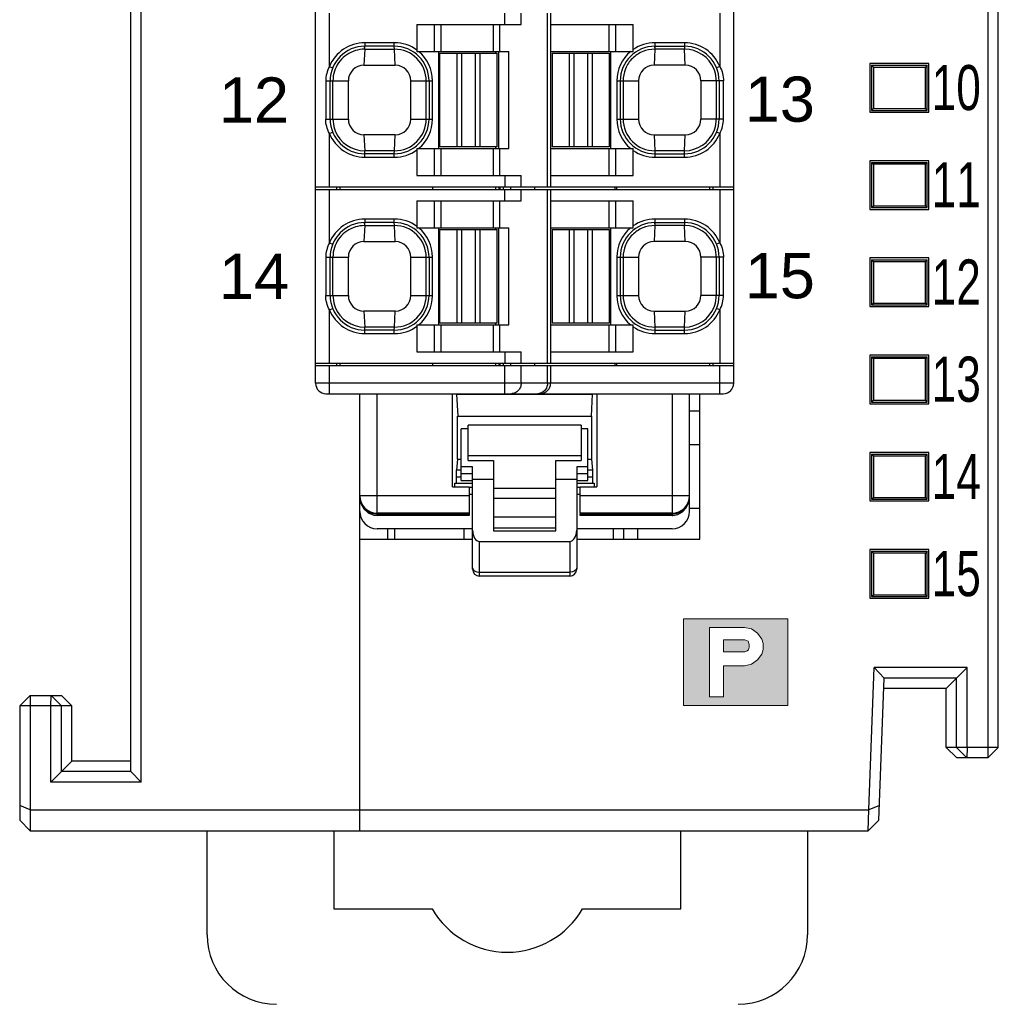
# Model space of a CAD drawing. Extents: x 1653 to 2131, y -357 to 2652.
# Tile 22 of 34: x 2067 to 2095, y -77 to -49. Entities that reach past the tile are written whole.
import ezdxf
from ezdxf.enums import TextEntityAlignment as Align

# ---------------------------------------------------------------- set-up
doc = ezdxf.new("R2010")
doc.units = 0
doc.header["$LTSCALE"] = 30.734
doc.header["$MEASUREMENT"] = 0
doc.layers.get('0').update_dxf_attribs({"linetype": 'CONTINUOUS'})
doc.layers.add('7_ALL_FEATURES', color=7, linetype='CONTINUOUS')
doc.styles.add('TEXTSTYLE_1', font='arial.ttf')

msp = doc.modelspace()

# ---------------------------------------------------------------- hatches: boundary and pattern name
at = {"lineweight": 5}
h = msp.add_hatch(color=256, dxfattribs=at)
h.paths.add_polyline_path([(2088.8, -66.319), (2085.8, -66.319), (2085.8, -68.819), (2088.8, -68.819)])
h.paths.add_polyline_path([(2087.758, -67.632), (2087.55, -67.675), (2086.95, -67.675), (2086.95, -68.569), (2086.55, -68.569), (2086.55, -66.569), (2087.55, -66.569), (2087.758, -66.611), (2087.925, -66.739), (2088.05, -66.909), (2088.091, -67.037), (2088.091, -67.207), (2088.05, -67.335), (2087.925, -67.505)], flags=16)
h.paths.add_polyline_path([(2087.566, -67.27), (2086.95, -67.27), (2086.95, -66.931), (2087.566, -66.931), (2087.659, -66.963), (2087.691, -67.061), (2087.691, -67.14), (2087.668, -67.212), (2087.634, -67.247)], flags=0)

# ---------------------------------------------------------------- linework, layer by layer
for p, q in [((2085.8, -66.319), (2085.8, -68.819)), ((2088.8, -66.319), (2085.8, -66.319)), ((2085.8, -66.319), (2085.8, -68.819)), ((2088.8, -66.319), (2085.8, -66.319)), ((2088.8, -68.819), (2088.8, -66.319)), ((2088.8, -68.819), (2088.8, -66.319)), ((2086.55, -66.569), (2086.55, -68.569)), ((2087.55, -66.569), (2086.55, -66.569)), ((2087.758, -66.611), (2087.55, -66.569)), ((2087.925, -66.739), (2087.758, -66.611)), ((2086.95, -67.27), (2086.95, -66.931)), ((2086.95, -66.931), (2087.566, -66.931)), ((2087.566, -66.931), (2087.659, -66.963)), ((2088.05, -66.909), (2087.925, -66.739)), ((2088.091, -67.037), (2088.05, -66.909)), ((2087.668, -67.212), (2087.634, -67.247)), ((2087.659, -66.963), (2087.691, -67.061)), ((2087.691, -67.14), (2087.668, -67.212)), ((2087.691, -67.061), (2087.691, -67.14)), ((2087.691, -67.061), (2087.691, -67.14)), ((2088.05, -67.335), (2088.091, -67.207)), ((2088.091, -67.207), (2088.091, -67.037)), ((2087.566, -67.27), (2086.95, -67.27)), ((2087.634, -67.247), (2087.566, -67.27)), ((2087.925, -67.505), (2088.05, -67.335)), ((2086.95, -67.675), (2087.55, -67.675)), ((2086.95, -68.569), (2086.95, -67.675)), ((2087.55, -67.675), (2087.758, -67.632)), ((2087.758, -67.632), (2087.925, -67.505)), ((2086.55, -68.569), (2086.95, -68.569)), ((2085.8, -68.819), (2088.8, -68.819)), ((2085.8, -68.819), (2088.8, -68.819))]:
    msp.add_line(p, q, dxfattribs=at)
at = {"linetype": 'Continuous'}
for p, q in [((2072.069, -75.426), (2072.069, -72.426)), ((2075.719, -72.426), (2075.719, -74.676)), ((2085.719, -74.676), (2085.719, -72.426)), ((2089.369, -72.426), (2089.369, -75.426)), ((2075.719, -74.676), (2078.553, -74.676)), ((2082.884, -74.676), (2085.719, -74.676))]:
    msp.add_line(p, q, dxfattribs=at)
for centre, radius, start, end in [((2080.719, -73.426), 2.5, 210, 330), ((2074.069, -75.426), 2, 180, 270), ((2087.369, -75.426), 2, 270, 0)]:
    msp.add_arc(centre, radius, start, end, dxfattribs=at)
at = {"layer": '7_ALL_FEATURES', "linetype": 'Continuous'}
for p, q in [((2069.869, -70.717), (2069.869, 13.865)), ((2070.169, -71.026), (2070.169, 7.428)), ((2075.194, -59.536), (2075.194, -7.656)), ((2087.244, -59.536), (2087.244, -7.656)), ((2094.869, -70.026), (2094.869, -11.312)), ((2094.569, -11.454), (2094.569, -70.326)), ((2075.594, -50.414), (2075.594, -48.876)), ((2080.648, -49.201), (2080.648, -48.876)), ((2081.118, -49.201), (2081.118, -48.876)), ((2081.878, -53.876), (2081.878, -48.876)), ((2081.969, -48.876), (2081.969, -53.876)), ((2086.844, -48.876), (2086.844, -50.414)), ((2078.114, -49.201), (2081.118, -49.201)), ((2078.114, -49.201), (2078.114, -49.938)), ((2078.612, -49.201), (2078.612, -49.976)), ((2078.8, -49.201), (2078.8, -49.976)), ((2080.312, -49.201), (2080.312, -49.976)), ((2080.5, -49.976), (2080.5, -49.201)), ((2081.969, -49.201), (2084.344, -49.201)), ((2083.658, -49.976), (2083.658, -49.201)), ((2083.845, -49.976), (2083.845, -49.201)), ((2084.344, -49.924), (2084.344, -49.201)), ((2076.61, -49.914), (2076.589, -50.376)), ((2076.61, -49.914), (2076.606, -49.826)), ((2076.61, -49.914), (2076.614, -49.826)), ((2076.61, -49.914), (2077.468, -49.914)), ((2077.464, -49.726), (2076.614, -49.726)), ((2076.614, -49.726), (2076.614, -49.826)), ((2077.464, -49.826), (2076.614, -49.826)), ((2077.464, -49.826), (2077.464, -49.726)), ((2077.468, -49.914), (2077.464, -49.826)), ((2077.489, -50.376), (2077.468, -49.914)), ((2084.97, -49.914), (2084.949, -50.376)), ((2084.966, -49.826), (2084.97, -49.914)), ((2084.974, -49.826), (2084.97, -49.914)), ((2085.828, -49.914), (2084.97, -49.914)), ((2085.824, -49.726), (2084.974, -49.726)), ((2084.974, -49.726), (2084.974, -49.826)), ((2084.974, -49.826), (2085.824, -49.826)), ((2085.824, -49.726), (2085.824, -49.826)), ((2085.824, -49.826), (2085.828, -49.914)), ((2085.849, -50.376), (2085.828, -49.914)), ((2078.114, -49.938), (2078.112, -49.976)), ((2078.112, -49.976), (2080.759, -49.976)), ((2078.739, -49.976), (2078.739, -52.776)), ((2078.779, -50.026), (2079.408, -50.026)), ((2078.779, -52.726), (2078.779, -50.026)), ((2079.273, -52.726), (2079.273, -50.026)), ((2079.408, -52.726), (2079.408, -50.026)), ((2079.409, -50.026), (2080.429, -50.026)), ((2079.799, -52.726), (2079.799, -50.026)), ((2079.934, -52.726), (2079.934, -50.026)), ((2080.384, -49.976), (2080.384, -50.026)), ((2080.429, -52.726), (2080.429, -50.026)), ((2080.469, -49.976), (2080.469, -52.776)), ((2080.759, -52.776), (2080.759, -49.976)), ((2081.969, -49.976), (2084.347, -49.976)), ((2082.009, -50.026), (2082.638, -50.026)), ((2082.009, -50.026), (2082.009, -52.726)), ((2082.503, -50.026), (2082.503, -52.726)), ((2082.638, -50.026), (2082.638, -52.726)), ((2082.639, -50.026), (2083.659, -50.026)), ((2083.029, -50.026), (2083.029, -52.726)), ((2083.164, -50.026), (2083.164, -52.726)), ((2083.659, -50.026), (2083.659, -52.726)), ((2083.699, -52.776), (2083.699, -49.976)), ((2084.347, -49.976), (2084.344, -49.924)), ((2075.594, -50.414), (2075.686, -50.451)), ((2076.589, -50.376), (2077.489, -50.376)), ((2085.849, -50.376), (2084.949, -50.376)), ((2086.844, -50.414), (2086.751, -50.451)), ((2092.869, -50.326), (2091.169, -50.326)), ((2091.169, -50.326), (2091.169, -51.726)), ((2091.219, -50.376), (2092.819, -50.376)), ((2091.219, -50.376), (2091.269, -50.426)), ((2091.219, -50.376), (2091.219, -51.676)), ((2091.269, -50.426), (2092.769, -50.426)), ((2091.269, -50.426), (2091.269, -51.626)), ((2092.819, -50.376), (2092.769, -50.426)), ((2092.769, -51.626), (2092.769, -50.426)), ((2092.819, -51.676), (2092.819, -50.376)), ((2092.869, -51.726), (2092.869, -50.326)), ((2075.487, -50.826), (2076.139, -50.826)), ((2075.487, -50.826), (2075.487, -51.926)), ((2075.614, -51.926), (2075.614, -50.826)), ((2075.696, -51.926), (2075.696, -50.826)), ((2076.139, -51.926), (2076.139, -50.826)), ((2077.939, -50.826), (2078.564, -50.826)), ((2077.939, -51.926), (2077.939, -50.826)), ((2078.382, -51.926), (2078.382, -50.826)), ((2078.464, -50.826), (2078.464, -51.926)), ((2078.564, -51.926), (2078.564, -50.826)), ((2083.874, -50.826), (2084.499, -50.826)), ((2083.874, -50.826), (2083.874, -51.926)), ((2083.974, -50.826), (2083.974, -51.926)), ((2084.056, -50.826), (2084.056, -51.926)), ((2084.499, -50.826), (2084.499, -51.926)), ((2086.95, -50.826), (2086.299, -50.826)), ((2086.299, -50.826), (2086.299, -51.926)), ((2086.742, -50.826), (2086.742, -51.926)), ((2086.824, -50.826), (2086.824, -51.926)), ((2086.95, -51.926), (2086.95, -50.826)), ((2091.169, -51.726), (2092.869, -51.726)), ((2091.219, -51.676), (2091.269, -51.626)), ((2091.219, -51.676), (2092.819, -51.676)), ((2091.269, -51.626), (2092.769, -51.626)), ((2092.819, -51.676), (2092.769, -51.626)), ((2075.487, -51.926), (2076.139, -51.926)), ((2077.939, -51.926), (2078.564, -51.926)), ((2083.874, -51.926), (2084.499, -51.926)), ((2086.95, -51.926), (2086.299, -51.926)), ((2075.594, -52.338), (2075.686, -52.3)), ((2075.594, -53.876), (2075.594, -52.338)), ((2077.489, -52.376), (2076.589, -52.376)), ((2076.589, -52.376), (2076.61, -52.838)), ((2077.468, -52.838), (2077.489, -52.376)), ((2084.949, -52.376), (2085.849, -52.376)), ((2084.949, -52.376), (2084.97, -52.838)), ((2085.828, -52.838), (2085.849, -52.376)), ((2086.844, -52.338), (2086.751, -52.3)), ((2086.844, -52.338), (2086.844, -53.876)), ((2079.798, -52.726), (2078.779, -52.726)), ((2080.429, -52.726), (2079.799, -52.726)), ((2080.384, -52.726), (2080.384, -52.776)), ((2083.028, -52.726), (2082.009, -52.726)), ((2083.659, -52.726), (2083.029, -52.726)), ((2077.468, -52.838), (2076.61, -52.838)), ((2076.614, -52.926), (2076.61, -52.838)), ((2077.464, -52.926), (2076.614, -52.926)), ((2076.614, -53.026), (2076.614, -52.926)), ((2076.614, -53.026), (2077.464, -53.026)), ((2077.464, -52.926), (2077.468, -52.838)), ((2077.464, -53.026), (2077.464, -52.926)), ((2078.112, -52.776), (2080.759, -52.776)), ((2078.112, -52.776), (2078.114, -52.813)), ((2078.114, -52.813), (2078.114, -53.551)), ((2078.612, -52.776), (2078.612, -53.551)), ((2078.8, -52.776), (2078.8, -53.551)), ((2080.312, -52.776), (2080.312, -53.551)), ((2080.5, -53.551), (2080.5, -52.776)), ((2081.969, -52.776), (2084.347, -52.776)), ((2083.658, -53.551), (2083.658, -52.776)), ((2083.845, -53.551), (2083.845, -52.776)), ((2084.344, -52.827), (2084.347, -52.776)), ((2084.344, -53.551), (2084.344, -52.827)), ((2085.828, -52.838), (2084.97, -52.838)), ((2084.97, -52.838), (2084.974, -52.926)), ((2084.974, -52.926), (2085.824, -52.926)), ((2084.974, -52.926), (2084.974, -53.026)), ((2084.974, -53.026), (2085.824, -53.026)), ((2085.824, -52.926), (2085.828, -52.838)), ((2085.824, -53.026), (2085.824, -52.926)), ((2092.869, -53.126), (2091.169, -53.126)), ((2091.169, -53.126), (2091.169, -54.526)), ((2091.219, -53.176), (2092.819, -53.176)), ((2091.219, -53.176), (2091.269, -53.226)), ((2091.219, -53.176), (2091.219, -54.476)), ((2092.769, -53.226), (2091.269, -53.226)), ((2091.269, -53.226), (2091.269, -54.426)), ((2092.819, -53.176), (2092.769, -53.226)), ((2092.769, -54.426), (2092.769, -53.226)), ((2092.819, -54.476), (2092.819, -53.176)), ((2092.869, -54.526), (2092.869, -53.126)), ((2078.114, -53.551), (2081.118, -53.551)), ((2080.648, -53.551), (2080.648, -53.876)), ((2081.118, -53.876), (2081.118, -53.551)), ((2081.969, -53.551), (2084.344, -53.551)), ((2075.194, -53.876), (2087.244, -53.876)), ((2075.794, -53.876), (2075.794, -53.956)), ((2075.894, -53.876), (2075.894, -53.956)), ((2078.568, -53.876), (2078.568, -53.956)), ((2080.384, -53.876), (2080.384, -53.956)), ((2080.473, -53.876), (2080.473, -53.956)), ((2080.508, -53.876), (2080.508, -53.956)), ((2080.602, -53.876), (2080.602, -53.956)), ((2080.818, -53.956), (2080.818, -53.876)), ((2081.504, -53.876), (2081.504, -53.956)), ((2083.822, -53.876), (2083.822, -53.956)), ((2083.865, -53.876), (2083.865, -53.956)), ((2086.544, -53.876), (2086.544, -53.956)), ((2086.644, -53.876), (2086.644, -53.956)), ((2075.194, -53.956), (2087.244, -53.956)), ((2075.594, -55.494), (2075.594, -53.956)), ((2080.648, -54.281), (2080.648, -53.956)), ((2081.118, -54.281), (2081.118, -53.956)), ((2081.878, -58.956), (2081.878, -53.956)), ((2081.969, -53.956), (2081.969, -58.956)), ((2086.844, -53.956), (2086.844, -55.494)), ((2078.114, -54.281), (2081.118, -54.281)), ((2078.114, -54.281), (2078.114, -55.018)), ((2078.612, -54.281), (2078.612, -55.056)), ((2078.8, -54.281), (2078.8, -55.056)), ((2080.312, -54.281), (2080.312, -55.056)), ((2080.5, -55.056), (2080.5, -54.281)), ((2081.969, -54.281), (2084.344, -54.281)), ((2083.658, -55.056), (2083.658, -54.281)), ((2083.845, -55.056), (2083.845, -54.281)), ((2084.344, -55.004), (2084.344, -54.281)), ((2091.219, -54.476), (2091.269, -54.426)), ((2091.269, -54.426), (2092.769, -54.426)), ((2092.819, -54.476), (2092.769, -54.426)), ((2091.169, -54.526), (2092.869, -54.526)), ((2091.219, -54.476), (2092.819, -54.476)), ((2076.61, -54.994), (2076.589, -55.456)), ((2076.61, -54.994), (2076.606, -54.906)), ((2076.61, -54.994), (2076.614, -54.906)), ((2076.61, -54.994), (2077.468, -54.994)), ((2077.464, -54.806), (2076.614, -54.806)), ((2076.614, -54.806), (2076.614, -54.906)), ((2077.464, -54.906), (2076.614, -54.906)), ((2077.464, -54.906), (2077.464, -54.806)), ((2077.468, -54.994), (2077.464, -54.906)), ((2077.489, -55.456), (2077.468, -54.994)), ((2078.114, -55.018), (2078.112, -55.056)), ((2084.347, -55.056), (2084.344, -55.004)), ((2084.97, -54.994), (2084.949, -55.456)), ((2084.966, -54.906), (2084.97, -54.994)), ((2084.974, -54.906), (2084.97, -54.994)), ((2085.828, -54.994), (2084.97, -54.994)), ((2085.824, -54.806), (2084.974, -54.806)), ((2084.974, -54.806), (2084.974, -54.906)), ((2084.974, -54.906), (2085.824, -54.906)), ((2085.824, -54.806), (2085.824, -54.906)), ((2085.824, -54.906), (2085.828, -54.994)), ((2085.849, -55.456), (2085.828, -54.994)), ((2078.112, -55.056), (2080.759, -55.056)), ((2078.739, -55.056), (2078.739, -57.856)), ((2078.779, -55.106), (2079.408, -55.106)), ((2078.779, -57.806), (2078.779, -55.106)), ((2079.273, -57.806), (2079.273, -55.106)), ((2079.408, -57.806), (2079.408, -55.106)), ((2079.409, -55.106), (2080.429, -55.106)), ((2079.799, -57.806), (2079.799, -55.106)), ((2079.934, -57.806), (2079.934, -55.106)), ((2080.384, -55.056), (2080.384, -55.106)), ((2080.429, -57.806), (2080.429, -55.106)), ((2080.469, -55.056), (2080.469, -57.856)), ((2080.759, -57.856), (2080.759, -55.056)), ((2081.969, -55.056), (2084.347, -55.056)), ((2082.009, -55.106), (2082.638, -55.106)), ((2082.009, -55.106), (2082.009, -57.806)), ((2082.503, -55.106), (2082.503, -57.806)), ((2082.638, -55.106), (2082.638, -57.806)), ((2082.639, -55.106), (2083.659, -55.106)), ((2083.029, -55.106), (2083.029, -57.806)), ((2083.164, -55.106), (2083.164, -57.806)), ((2083.659, -55.106), (2083.659, -57.806)), ((2083.699, -57.856), (2083.699, -55.056)), ((2075.594, -55.494), (2075.686, -55.531)), ((2076.589, -55.456), (2077.489, -55.456)), ((2085.849, -55.456), (2084.949, -55.456)), ((2086.844, -55.494), (2086.751, -55.531)), ((2075.487, -55.906), (2076.139, -55.906)), ((2075.487, -55.906), (2075.487, -57.006)), ((2075.614, -57.006), (2075.614, -55.906)), ((2075.696, -57.006), (2075.696, -55.906)), ((2076.139, -57.006), (2076.139, -55.906)), ((2077.939, -55.906), (2078.564, -55.906)), ((2077.939, -57.006), (2077.939, -55.906)), ((2078.382, -57.006), (2078.382, -55.906)), ((2078.464, -55.906), (2078.464, -57.006)), ((2078.564, -57.006), (2078.564, -55.906)), ((2083.874, -55.906), (2084.499, -55.906)), ((2083.874, -55.906), (2083.874, -57.006)), ((2083.974, -55.906), (2083.974, -57.006)), ((2084.056, -55.906), (2084.056, -57.006)), ((2084.499, -55.906), (2084.499, -57.006)), ((2086.95, -55.906), (2086.299, -55.906)), ((2086.299, -55.906), (2086.299, -57.006)), ((2086.742, -55.906), (2086.742, -57.006)), ((2086.824, -55.906), (2086.824, -57.006)), ((2086.95, -57.006), (2086.95, -55.906)), ((2092.869, -55.926), (2091.169, -55.926)), ((2091.169, -55.926), (2091.169, -57.326)), ((2091.219, -55.976), (2092.819, -55.976)), ((2091.219, -55.976), (2091.269, -56.026)), ((2091.219, -55.976), (2091.219, -57.276)), ((2091.269, -56.026), (2092.769, -56.026)), ((2091.269, -56.026), (2091.269, -57.226)), ((2092.819, -55.976), (2092.769, -56.026)), ((2092.769, -57.226), (2092.769, -56.026)), ((2092.819, -57.276), (2092.819, -55.976)), ((2092.869, -57.326), (2092.869, -55.926)), ((2075.487, -57.006), (2076.139, -57.006)), ((2077.939, -57.006), (2078.564, -57.006)), ((2083.874, -57.006), (2084.499, -57.006)), ((2086.95, -57.006), (2086.299, -57.006)), ((2091.219, -57.276), (2091.269, -57.226)), ((2091.219, -57.276), (2092.819, -57.276)), ((2091.269, -57.226), (2092.769, -57.226)), ((2092.819, -57.276), (2092.769, -57.226)), ((2075.594, -57.418), (2075.686, -57.38)), ((2075.594, -58.956), (2075.594, -57.418)), ((2077.489, -57.456), (2076.589, -57.456)), ((2076.589, -57.456), (2076.61, -57.918)), ((2077.468, -57.918), (2077.489, -57.456)), ((2084.949, -57.456), (2085.849, -57.456)), ((2084.949, -57.456), (2084.97, -57.918)), ((2085.828, -57.918), (2085.849, -57.456)), ((2086.844, -57.418), (2086.751, -57.38)), ((2086.844, -57.418), (2086.844, -58.956)), ((2091.169, -57.326), (2092.869, -57.326)), ((2078.112, -57.856), (2080.759, -57.856)), ((2078.112, -57.856), (2078.114, -57.893)), ((2078.612, -57.856), (2078.612, -58.631)), ((2079.798, -57.806), (2078.779, -57.806)), ((2078.8, -57.856), (2078.8, -58.631)), ((2080.429, -57.806), (2079.799, -57.806)), ((2080.312, -57.856), (2080.312, -58.631)), ((2080.384, -57.806), (2080.384, -57.856)), ((2080.5, -58.631), (2080.5, -57.856)), ((2081.969, -57.856), (2084.347, -57.856)), ((2083.028, -57.806), (2082.009, -57.806)), ((2083.659, -57.806), (2083.029, -57.806)), ((2083.658, -58.631), (2083.658, -57.856)), ((2083.845, -58.631), (2083.845, -57.856)), ((2084.344, -57.907), (2084.347, -57.856)), ((2077.468, -57.918), (2076.61, -57.918)), ((2076.614, -58.006), (2076.61, -57.918)), ((2077.464, -58.006), (2076.614, -58.006)), ((2076.614, -58.106), (2076.614, -58.006)), ((2076.614, -58.106), (2077.464, -58.106)), ((2077.464, -58.006), (2077.468, -57.918)), ((2077.464, -58.106), (2077.464, -58.006)), ((2078.114, -57.893), (2078.114, -58.631)), ((2084.344, -58.631), (2084.344, -57.907)), ((2085.828, -57.918), (2084.97, -57.918)), ((2084.97, -57.918), (2084.974, -58.006)), ((2084.974, -58.006), (2085.824, -58.006)), ((2084.974, -58.006), (2084.974, -58.106)), ((2084.974, -58.106), (2085.824, -58.106)), ((2085.824, -58.006), (2085.828, -57.918)), ((2085.824, -58.106), (2085.824, -58.006)), ((2078.114, -58.631), (2081.118, -58.631)), ((2080.648, -58.631), (2080.648, -58.956)), ((2081.118, -58.956), (2081.118, -58.631)), ((2081.969, -58.631), (2084.344, -58.631)), ((2075.194, -58.956), (2087.244, -58.956)), ((2075.794, -58.956), (2075.794, -59.026)), ((2075.894, -58.956), (2075.894, -59.026)), ((2078.568, -58.956), (2078.568, -59.026)), ((2080.384, -58.956), (2080.384, -59.026)), ((2080.473, -58.956), (2080.473, -59.026)), ((2080.508, -58.956), (2080.508, -59.026)), ((2080.602, -58.956), (2080.602, -59.026)), ((2080.818, -59.026), (2080.818, -58.956)), ((2081.504, -58.956), (2081.504, -59.026)), ((2083.822, -58.956), (2083.822, -59.026)), ((2083.865, -58.956), (2083.865, -59.026)), ((2086.544, -58.956), (2086.544, -59.026)), ((2086.644, -58.956), (2086.644, -59.026)), ((2092.869, -58.726), (2091.169, -58.726)), ((2091.169, -58.726), (2091.169, -60.126)), ((2091.219, -58.776), (2092.819, -58.776)), ((2091.219, -58.776), (2091.269, -58.826)), ((2091.219, -58.776), (2091.219, -60.076)), ((2092.769, -58.826), (2091.269, -58.826)), ((2091.269, -58.826), (2091.269, -60.026)), ((2092.819, -58.776), (2092.769, -58.826)), ((2092.769, -60.026), (2092.769, -58.826)), ((2092.819, -60.076), (2092.819, -58.776)), ((2092.869, -60.126), (2092.869, -58.726)), ((2075.194, -59.026), (2087.244, -59.026)), ((2075.594, -59.836), (2075.594, -59.026)), ((2080.648, -59.836), (2080.648, -59.026)), ((2081.118, -59.536), (2081.118, -59.026)), ((2081.878, -59.536), (2081.878, -59.026)), ((2081.969, -59.026), (2081.969, -59.536)), ((2086.844, -59.836), (2086.844, -59.026)), ((2087.244, -59.536), (2075.194, -59.536)), ((2075.494, -59.836), (2086.944, -59.836)), ((2076.469, -72.426), (2076.469, -59.836)), ((2076.969, -63.277), (2076.969, -59.836)), ((2079.137, -62.516), (2079.137, -59.836)), ((2081.667, -59.826), (2081.596, -59.836)), ((2083.3, -59.836), (2083.3, -62.516)), ((2085.469, -59.836), (2085.469, -63.277)), ((2085.969, -63.226), (2085.969, -59.836)), ((2086.269, -64.026), (2086.269, -59.836)), ((2079.259, -59.851), (2083.178, -59.851)), ((2079.259, -59.851), (2079.29, -60.486)), ((2083.147, -60.486), (2083.178, -59.851)), ((2091.169, -60.126), (2092.869, -60.126)), ((2091.219, -60.076), (2091.269, -60.026)), ((2091.219, -60.076), (2092.819, -60.076)), ((2091.269, -60.026), (2092.769, -60.026)), ((2092.819, -60.076), (2092.769, -60.026)), ((2086.269, -60.341), (2085.969, -60.339)), ((2079.282, -60.486), (2083.155, -60.486)), ((2079.282, -61.723), (2079.282, -60.486)), ((2083.155, -61.723), (2083.155, -60.486)), ((2079.594, -60.844), (2079.394, -60.844)), ((2079.394, -62.341), (2079.394, -60.844)), ((2082.844, -60.744), (2079.594, -60.744)), ((2079.594, -61.76), (2079.594, -60.744)), ((2082.844, -60.744), (2082.844, -61.76)), ((2083.044, -60.844), (2082.844, -60.844)), ((2083.044, -62.341), (2083.044, -60.844)), ((2086.269, -61.31), (2085.969, -61.313)), ((2092.869, -61.526), (2091.169, -61.526)), ((2091.169, -61.526), (2091.169, -62.926)), ((2092.869, -62.926), (2092.869, -61.526)), ((2079.282, -61.723), (2079.251, -62.036)), ((2079.282, -61.723), (2079.394, -61.723)), ((2079.594, -61.613), (2082.844, -61.613)), ((2079.594, -61.76), (2080.319, -61.76)), ((2080.319, -61.76), (2080.319, -63.791)), ((2082.119, -61.76), (2082.844, -61.76)), ((2082.119, -63.791), (2082.119, -61.76)), ((2083.044, -61.723), (2083.155, -61.723)), ((2083.186, -62.036), (2083.155, -61.723)), ((2091.219, -61.576), (2092.819, -61.576)), ((2091.219, -61.576), (2091.269, -61.626)), ((2091.219, -61.576), (2091.219, -62.876)), ((2091.269, -61.626), (2092.769, -61.626)), ((2091.269, -61.626), (2091.269, -62.826)), ((2092.819, -61.576), (2092.769, -61.626)), ((2092.769, -62.826), (2092.769, -61.626)), ((2092.819, -62.876), (2092.819, -61.576)), ((2079.394, -62.036), (2079.251, -62.036)), ((2079.719, -61.948), (2079.394, -61.948)), ((2079.719, -64.891), (2079.719, -61.948)), ((2083.044, -61.948), (2082.719, -61.948)), ((2082.719, -61.948), (2082.719, -64.891)), ((2083.186, -62.036), (2083.044, -62.036)), ((2079.249, -62.235), (2079.394, -62.235)), ((2079.249, -62.235), (2079.249, -62.416)), ((2079.719, -62.141), (2079.394, -62.141)), ((2079.394, -62.341), (2079.719, -62.341)), ((2079.719, -62.298), (2080.319, -62.298)), ((2082.119, -62.298), (2082.719, -62.298)), ((2083.044, -62.141), (2082.719, -62.141)), ((2082.719, -62.341), (2083.044, -62.341)), ((2083.044, -62.235), (2083.188, -62.235)), ((2083.188, -62.416), (2083.188, -62.235)), ((2079.137, -62.516), (2079.619, -62.516)), ((2079.212, -62.416), (2079.719, -62.416)), ((2079.212, -62.516), (2079.212, -62.416)), ((2079.619, -62.516), (2079.619, -63.277)), ((2079.719, -62.536), (2079.619, -62.536)), ((2082.119, -62.569), (2080.319, -62.569)), ((2082.719, -62.416), (2083.225, -62.416)), ((2082.819, -62.536), (2082.719, -62.536)), ((2082.819, -62.516), (2083.3, -62.516)), ((2082.819, -63.277), (2082.819, -62.516)), ((2083.225, -62.416), (2083.225, -62.516)), ((2079.619, -62.777), (2076.469, -62.777)), ((2079.719, -62.736), (2079.619, -62.736)), ((2082.119, -62.858), (2080.319, -62.858)), ((2082.819, -62.736), (2082.719, -62.736)), ((2085.969, -62.777), (2082.819, -62.777)), ((2091.169, -62.926), (2092.869, -62.926)), ((2091.219, -62.876), (2091.269, -62.826)), ((2091.219, -62.876), (2092.819, -62.876)), ((2091.269, -62.826), (2092.769, -62.826)), ((2092.819, -62.876), (2092.769, -62.826)), ((2086.269, -63.141), (2085.969, -63.139)), ((2076.869, -63.331), (2076.969, -63.342)), ((2079.619, -63.277), (2076.969, -63.277)), ((2076.969, -63.342), (2076.969, -63.281)), ((2076.969, -63.297), (2079.619, -63.297)), ((2079.619, -63.342), (2076.969, -63.342)), ((2079.619, -63.281), (2079.619, -63.342)), ((2082.119, -63.396), (2080.319, -63.396)), ((2085.469, -63.277), (2082.819, -63.277)), ((2082.819, -63.297), (2085.469, -63.297)), ((2082.819, -63.342), (2082.819, -63.297)), ((2085.469, -63.342), (2082.819, -63.342)), ((2085.468, -63.342), (2085.488, -63.341)), ((2085.469, -63.297), (2085.469, -63.342)), ((2085.488, -63.341), (2085.633, -63.312)), ((2079.719, -63.726), (2076.969, -63.726)), ((2077.269, -63.726), (2077.269, -64.026)), ((2077.469, -63.726), (2077.469, -64.026)), ((2079.469, -63.726), (2079.469, -64.026)), ((2080.319, -63.696), (2082.119, -63.696)), ((2080.319, -63.791), (2082.119, -63.791)), ((2085.469, -63.726), (2082.719, -63.726)), ((2083.769, -63.726), (2083.769, -64.026)), ((2084.069, -63.726), (2084.069, -64.026)), ((2084.469, -63.726), (2084.469, -64.026)), ((2076.469, -64.026), (2079.719, -64.026)), ((2079.919, -64.091), (2082.519, -64.091)), ((2079.919, -65.091), (2079.919, -64.091)), ((2082.519, -64.091), (2082.519, -65.091)), ((2082.719, -64.026), (2086.269, -64.026)), ((2092.869, -64.326), (2091.169, -64.326)), ((2091.169, -64.326), (2091.169, -65.726)), ((2091.219, -64.376), (2092.819, -64.376)), ((2091.219, -64.376), (2091.269, -64.426)), ((2091.219, -64.376), (2091.219, -65.676)), ((2092.819, -64.376), (2092.769, -64.426)), ((2092.819, -65.676), (2092.819, -64.376)), ((2092.869, -65.726), (2092.869, -64.326)), ((2092.769, -64.426), (2091.269, -64.426)), ((2091.269, -64.426), (2091.269, -65.626)), ((2092.769, -65.626), (2092.769, -64.426)), ((2079.842, -64.969), (2079.919, -64.978)), ((2079.919, -64.978), (2082.519, -64.978)), ((2082.519, -65.091), (2079.919, -65.091)), ((2082.595, -64.969), (2082.519, -64.978)), ((2091.169, -65.726), (2092.869, -65.726)), ((2091.219, -65.676), (2091.269, -65.626)), ((2091.219, -65.676), (2092.819, -65.676)), ((2091.269, -65.626), (2092.769, -65.626)), ((2092.819, -65.676), (2092.769, -65.626)), ((2091.14, -71.826), (2091.29, -67.726)), ((2093.969, -67.726), (2091.29, -67.726)), ((2091.579, -68.035), (2091.29, -67.726)), ((2093.369, -68.326), (2093.969, -67.726)), ((2093.969, -70.026), (2093.969, -67.726)), ((2091.43, -72.126), (2091.579, -68.035)), ((2093.66, -68.035), (2091.579, -68.035)), ((2093.66, -70.026), (2093.66, -68.035)), ((2093.369, -68.326), (2091.569, -68.326)), ((2093.369, -70.026), (2093.369, -68.326)), ((2066.669, -68.826), (2066.969, -68.526)), ((2066.969, -68.526), (2067.869, -68.526)), ((2066.969, -68.526), (2066.969, -72.426)), ((2067.569, -68.826), (2067.577, -68.526)), ((2067.878, -68.826), (2067.577, -68.526)), ((2068.169, -68.826), (2067.869, -68.526)), ((2068.169, -68.826), (2066.669, -68.826)), ((2066.669, -68.826), (2066.669, -72.126)), ((2067.569, -71.026), (2067.569, -68.826)), ((2067.878, -70.717), (2067.878, -68.826)), ((2068.169, -70.426), (2068.169, -68.826)), ((2094.869, -70.026), (2093.369, -70.026)), ((2093.369, -70.026), (2093.669, -70.326)), ((2093.66, -70.026), (2093.96, -70.326)), ((2093.969, -70.026), (2093.96, -70.326)), ((2094.869, -70.026), (2094.569, -70.326)), ((2094.569, -70.326), (2093.669, -70.326)), ((2067.569, -71.026), (2068.169, -70.426)), ((2069.869, -70.426), (2068.169, -70.426)), ((2069.869, -70.717), (2067.878, -70.717)), ((2069.869, -70.717), (2070.169, -71.026)), ((2070.169, -71.026), (2067.569, -71.026)), ((2066.969, -71.826), (2066.669, -71.701)), ((2091.445, -71.702), (2091.14, -71.826)), ((2066.969, -71.826), (2091.14, -71.826)), ((2091.118, -72.426), (2091.14, -71.826)), ((2066.969, -72.426), (2066.669, -72.126)), ((2091.43, -72.126), (2091.119, -72.426)), ((2066.969, -72.426), (2091.118, -72.426))]:
    msp.add_line(p, q, dxfattribs=at)
for points in [[(2076.469, -62.816), (2076.499, -62.996), (2076.586, -63.152), (2076.715, -63.268), (2076.869, -63.331)], [(2085.633, -63.312), (2085.767, -63.237), (2085.874, -63.122), (2085.944, -62.978), (2085.969, -62.817)]]:
    msp.add_lwpolyline(points, dxfattribs=at)
for centre, radius, start, end in [((2076.614, -50.826), 1.1, 90, 158.0136), ((2076.614, -50.826), 1, 90, 180), ((2077.464, -50.826), 1.1, 53.7773, 90), ((2077.464, -50.826), 1, 0, 90), ((2077.47, -50.826), 0.912, 359.9993, 90.1269), ((2084.974, -50.826), 1, 90, 180), ((2084.974, -50.826), 1.1, 90, 124.941), ((2085.824, -50.826), 1.1, 21.9864, 90), ((2085.824, -50.826), 1, 0, 90), ((2085.829, -50.826), 0.912, 21.6366, 90.115), ((2077.464, -50.826), 1.1, 0, 50.6015), ((2084.974, -50.826), 1.1, 129.3998, 180), ((2076.589, -50.826), 0.45, 90, 180), ((2077.489, -50.826), 0.45, 0, 90), ((2084.949, -50.826), 0.45, 90, 180), ((2085.849, -50.826), 0.45, 0, 90), ((2076.62, -50.829), 0.925, 162.1069, 179.8241), ((2076.608, -50.825), 0.912, 158.3934, 162.0612), ((2085.834, -50.824), 0.907, 17.995, 21.5996), ((2085.821, -50.827), 0.92, 0.0881, 17.9601), ((2076.614, -51.926), 1, 180, 270), ((2076.616, -51.924), 0.92, 180.0881, 197.9601), ((2076.589, -51.926), 0.45, 180, 270), ((2077.464, -51.926), 1, 270, 360), ((2077.47, -51.926), 0.912, 269.8726, 0.0011), ((2077.489, -51.926), 0.45, 270, 360), ((2077.464, -51.926), 1.1, 309.4, 360), ((2084.974, -51.926), 1.1, 180, 230.6021), ((2084.974, -51.926), 1, 180, 270), ((2084.968, -51.926), 0.912, 179.9993, 270.1269), ((2084.949, -51.926), 0.45, 180, 270), ((2085.824, -51.926), 1, 270, 360), ((2085.849, -51.926), 0.45, 270, 0), ((2085.821, -51.924), 0.921, 342.0557, 359.9069), ((2076.614, -51.926), 1.1, 201.987, 270), ((2076.603, -51.928), 0.907, 197.995, 201.5996), ((2076.608, -51.925), 0.912, 201.6366, 270.115), ((2085.824, -51.926), 1.1, 270, 338.0136), ((2085.829, -51.925), 0.912, 269.886, 338.3602), ((2085.834, -51.928), 0.907, 338.4038, 342.0226), ((2077.464, -51.926), 1.1, 270, 306.2219), ((2084.974, -51.926), 1.1, 235.0579, 270), ((2076.614, -55.906), 1.1, 90, 158.0136), ((2076.614, -55.906), 1, 90, 180), ((2077.464, -55.906), 1.1, 53.7773, 90), ((2077.464, -55.906), 1, 0, 90), ((2077.47, -55.906), 0.912, 359.9993, 90.1269), ((2084.974, -55.906), 1, 90, 180), ((2084.974, -55.906), 1.1, 90, 124.941), ((2085.824, -55.906), 1.1, 21.9864, 90), ((2085.824, -55.906), 1, 0, 90), ((2085.829, -55.906), 0.912, 21.6366, 90.115), ((2077.464, -55.906), 1.1, 0, 50.6015), ((2084.974, -55.906), 1.1, 129.3998, 180), ((2076.608, -55.905), 0.912, 158.3934, 162.0612), ((2076.589, -55.906), 0.45, 90, 180), ((2077.489, -55.906), 0.45, 0, 90), ((2084.949, -55.906), 0.45, 90, 180), ((2085.849, -55.906), 0.45, 0, 90), ((2085.834, -55.904), 0.907, 17.995, 21.5996), ((2076.62, -55.909), 0.925, 162.1069, 179.8241), ((2085.821, -55.907), 0.92, 0.0881, 17.9601), ((2076.614, -57.006), 1, 180, 270), ((2076.616, -57.004), 0.92, 180.0881, 197.9601), ((2076.589, -57.006), 0.45, 180, 270), ((2077.464, -57.006), 1, 270, 360), ((2077.47, -57.006), 0.912, 269.8726, 0.0011), ((2077.489, -57.006), 0.45, 270, 360), ((2077.464, -57.006), 1.1, 309.4, 360), ((2084.974, -57.006), 1.1, 180, 230.6021), ((2084.974, -57.006), 1, 180, 270), ((2084.968, -57.006), 0.912, 179.9993, 270.1269), ((2084.949, -57.006), 0.45, 180, 270), ((2085.824, -57.006), 1, 270, 360), ((2085.849, -57.006), 0.45, 270, 0), ((2085.821, -57.004), 0.921, 342.0557, 359.9069), ((2076.603, -57.008), 0.907, 197.995, 201.5996), ((2085.834, -57.008), 0.907, 338.4038, 342.0226), ((2076.614, -57.006), 1.1, 201.987, 270), ((2076.608, -57.005), 0.912, 201.6366, 270.115), ((2085.824, -57.006), 1.1, 270, 338.0136), ((2085.829, -57.005), 0.912, 269.886, 338.3602), ((2077.464, -57.006), 1.1, 270, 306.2219), ((2084.974, -57.006), 1.1, 235.0579, 270), ((2075.494, -59.536), 0.3, 180, 270), ((2081.669, -59.536), 0.3, 270, 0), ((2086.944, -59.536), 0.3, 270, 360), ((2076.969, -62.777), 0.5, 180.0035, 269.9965), ((2085.469, -62.777), 0.5, 270.0035, 359.9965), ((2076.969, -63.226), 0.5, 180, 270), ((2085.469, -63.226), 0.5, 270, 0), ((2076.968, -62.752), 0.546, 255.19, 270.0241), ((2079.919, -64.891), 0.2, 180, 270), ((2082.519, -64.891), 0.2, 270, 0)]:
    msp.add_arc(centre, radius, start, end, dxfattribs=at)
for centre, major_axis, ratio, start_param, end_param in [((2079.251, -62.235), (0, 0.2), 0.008727, 0.087266, 1.570796), ((2083.186, -62.235), (0, 0.2), 0.008727, -1.570796, -0.087266), ((2079.919, -63.771), (0, -0.32), 0.624695, -1.570796, 0), ((2082.519, -63.771), (0, 0.32), 0.624695, 3.141593, 4.712389)]:
    msp.add_ellipse(centre, major_axis=major_axis, ratio=ratio, start_param=start_param, end_param=end_param, dxfattribs=at)
for points, knots in [([(2076.61, -49.914), (2076.519, -49.914), (2076.337, -49.941), (2076.088, -50.06), (2075.886, -50.246), (2075.793, -50.405), (2075.76, -50.49)], [0, 0, 0, 0, 0.249993, 0.500029, 0.750034, 1, 1, 1, 1]), ([(2076.606, -49.826), (2076.606, -49.826), (2076.606, -49.826), (2076.606, -49.826), (2076.606, -49.826)], [0, 0, 0, 0, 0.597573, 1, 1, 1, 1]), ([(2084.97, -49.914), (2084.851, -49.914), (2084.611, -49.961), (2084.307, -50.163), (2084.103, -50.467), (2084.056, -50.707), (2084.056, -50.826)], [0, 0, 0, 0, 0.250046, 0.500002, 0.749964, 1, 1, 1, 1]), ([(2084.966, -49.826), (2084.966, -49.826), (2084.966, -49.826), (2084.966, -49.826), (2084.966, -49.826)], [0, 0, 0, 0, 0.404441, 1, 1, 1, 1]), ([(2075.594, -50.414), (2075.56, -50.477), (2075.506, -50.611), (2075.487, -50.754), (2075.487, -50.826)], [0, 0, 0, 0, 0.500004, 1, 1, 1, 1]), ([(2086.844, -50.414), (2086.877, -50.477), (2086.931, -50.611), (2086.95, -50.754), (2086.95, -50.826)], [0, 0, 0, 0, 0.500015, 1, 1, 1, 1]), ([(2075.594, -52.338), (2075.56, -52.275), (2075.506, -52.141), (2075.487, -51.997), (2075.487, -51.926)], [0, 0, 0, 0, 0.500014, 1, 1, 1, 1]), ([(2086.844, -52.338), (2086.877, -52.275), (2086.931, -52.141), (2086.95, -51.997), (2086.95, -51.926)], [0, 0, 0, 0, 0.500006, 1, 1, 1, 1]), ([(2076.61, -54.994), (2076.519, -54.994), (2076.337, -55.021), (2076.088, -55.14), (2075.886, -55.326), (2075.793, -55.485), (2075.76, -55.57)], [0, 0, 0, 0, 0.249993, 0.500029, 0.750034, 1, 1, 1, 1]), ([(2076.606, -54.906), (2076.606, -54.906), (2076.606, -54.906), (2076.606, -54.906), (2076.606, -54.906)], [0, 0, 0, 0, 0.597573, 1, 1, 1, 1]), ([(2084.97, -54.994), (2084.851, -54.994), (2084.611, -55.041), (2084.307, -55.243), (2084.103, -55.547), (2084.056, -55.787), (2084.056, -55.906)], [0, 0, 0, 0, 0.250046, 0.500002, 0.749964, 1, 1, 1, 1]), ([(2084.966, -54.906), (2084.966, -54.906), (2084.966, -54.906), (2084.966, -54.906), (2084.966, -54.906)], [0, 0, 0, 0, 0.404441, 1, 1, 1, 1]), ([(2075.594, -55.494), (2075.56, -55.557), (2075.506, -55.691), (2075.487, -55.834), (2075.487, -55.906)], [0, 0, 0, 0, 0.500004, 1, 1, 1, 1]), ([(2086.844, -55.494), (2086.877, -55.557), (2086.931, -55.691), (2086.95, -55.834), (2086.95, -55.906)], [0, 0, 0, 0, 0.500015, 1, 1, 1, 1]), ([(2075.594, -57.418), (2075.56, -57.355), (2075.506, -57.221), (2075.487, -57.077), (2075.487, -57.006)], [0, 0, 0, 0, 0.500014, 1, 1, 1, 1]), ([(2086.844, -57.418), (2086.877, -57.355), (2086.931, -57.221), (2086.95, -57.077), (2086.95, -57.006)], [0, 0, 0, 0, 0.500006, 1, 1, 1, 1]), ([(2081.118, -59.536), (2081.118, -59.575), (2081.103, -59.653), (2081.041, -59.752), (2080.948, -59.82), (2080.873, -59.836), (2080.836, -59.836)], [0, 0, 0, 0, 0.257136, 0.510151, 0.757222, 1, 1, 1, 1]), ([(2081.878, -59.536), (2081.878, -59.6), (2081.839, -59.73), (2081.726, -59.81), (2081.667, -59.826)], [0, 0, 0, 0, 0.509072, 1, 1, 1, 1]), ([(2076.469, -62.817), (2076.469, -62.869), (2076.486, -62.974), (2076.561, -63.115), (2076.679, -63.223), (2076.778, -63.265), (2076.829, -63.279)], [0, 0, 0, 0, 0.24981, 0.49813, 0.747221, 1, 1, 1, 1]), ([(2085.623, -63.275), (2085.673, -63.26), (2085.767, -63.216), (2085.88, -63.108), (2085.952, -62.971), (2085.969, -62.868), (2085.969, -62.817)], [0, 0, 0, 0, 0.252565, 0.501868, 0.750295, 1, 1, 1, 1]), ([(2079.719, -64.853), (2079.719, -64.87), (2079.732, -64.907), (2079.76, -64.931), (2079.777, -64.942)], [0, 0, 0, 0, 0.458122, 1, 1, 1, 1]), ([(2079.777, -64.942), (2079.782, -64.944), (2079.802, -64.956), (2079.825, -64.964), (2079.842, -64.969)], [0, 0, 0, 0, 0.237013, 1, 1, 1, 1]), ([(2082.66, -64.942), (2082.655, -64.944), (2082.635, -64.956), (2082.612, -64.964), (2082.595, -64.969)], [0, 0, 0, 0, 0.237013, 1, 1, 1, 1]), ([(2082.719, -64.853), (2082.719, -64.87), (2082.706, -64.907), (2082.677, -64.931), (2082.66, -64.942)], [0, 0, 0, 0, 0.458122, 1, 1, 1, 1])]:
    msp.add_open_spline(points, degree=3, knots=knots, dxfattribs=at)
msp.add_open_spline([(2085.469, -63.297), (2085.521, -63.297), (2085.573, -63.29), (2085.623, -63.275)], degree=3, dxfattribs=at)

# ---------------------------------------------------------------- texts
at = {"linetype": 'Continuous', "lineweight": 5, "style": 'TEXTSTYLE_1', "width": 0.7}
for s, p in [('10', (2094.365, -52.059)), ('11', (2094.365, -54.859)), ('12', (2094.365, -57.659)), ('13', (2094.365, -60.459)), ('14', (2094.365, -63.259)), ('15', (2094.365, -66.059))]:
    msp.add_text(s, height=1.3, dxfattribs=at).set_placement(p, align=Align.BOTTOM_RIGHT)
at = {"linetype": 'Continuous', "lineweight": 5, "style": 'TEXTSTYLE_1'}
for s, p in [('12', (2072.41, -51.375)), ('13', (2087.563, -51.352)), ('14', (2072.41, -56.456)), ('15', (2087.563, -56.438))]:
    msp.add_text(s, height=1.3, dxfattribs=at).set_placement(p, align=Align.MIDDLE_LEFT)

doc.saveas('drawing.dxf')
